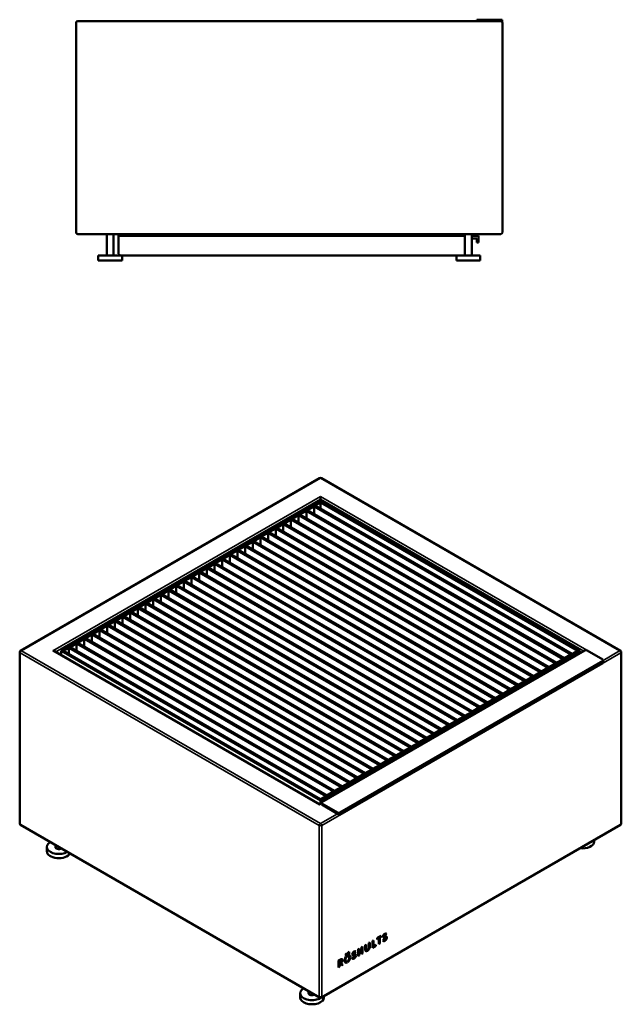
# Model space of a CAD drawing. Header units: millimetres. Extents: x 181 to 3089, y 858 to 2013.
# Tile 3 of 3: x 2384 to 3089, y 858 to 2013. Entities that reach past the tile are written whole.
import ezdxf

# ---------------------------------------------------------------- set-up
doc = ezdxf.new("R2010")
doc.units = ezdxf.units.MM
doc.header["$LTSCALE"] = 8
doc.layers.add('Visible (ANSI)', color=7, linetype='Continuous', lineweight=50)
doc.layers.add('Visible Narrow (ANSI)', color=7, linetype='Continuous', lineweight=35)

msp = doc.modelspace()

# ---------------------------------------------------------------- linework, layer by layer
at = {"layer": 'Visible (ANSI)'}
for p, q in [((2947.9, 2011.4), (2451.9, 2011.4)), ((2920, 2012.9), (2922, 2012.9)), ((2920, 2012.9), (2920, 2011.4)), ((2922, 2012.9), (2947.8, 2012.9)), ((2947.8, 2012.9), (2949.8, 2012.9)), ((2949.8, 2009.9), (2949.8, 2012.9)), ((2449.9, 2009.4), (2449.9, 1763.4)), ((2949.9, 1763.4), (2949.9, 2009.4)), ((2451.9, 1761.4), (2947.9, 1761.4)), ((2485.9, 1736.4), (2485.9, 1761.4)), ((2493.9, 1736.4), (2493.9, 1761.4)), ((2499.9, 1759.4), (2499.9, 1761.4)), ((2499.9, 1759.4), (2501.9, 1759.4)), ((2499.9, 1759.4), (2499.9, 1738.4)), ((2501.9, 1759.4), (2905.9, 1759.4)), ((2899.9, 1759.4), (2899.9, 1761.4)), ((2905.1, 1756.4), (2905.9, 1756.4)), ((2905.9, 1736.4), (2905.9, 1761.4)), ((2913.9, 1736.4), (2913.9, 1761.4)), ((2913.9, 1759.4), (2921.9, 1759.4)), ((2913.9, 1756.4), (2919.9, 1756.4)), ((2919.9, 1756.4), (2919.9, 1753.4)), ((2921.9, 1759.4), (2921.9, 1753.4)), ((2919.9, 1751.4), (2919.9, 1753.4)), ((2919.9, 1751.4), (2921.9, 1751.4)), ((2921.9, 1753.4), (2921.9, 1751.4)), ((2503.9, 1736.4), (2475.9, 1736.4)), ((2475.9, 1730.4), (2475.9, 1736.4)), ((2503.9, 1736.4), (2895.9, 1736.4)), ((2503.9, 1730.4), (2503.9, 1736.4)), ((2923.9, 1736.4), (2895.9, 1736.4)), ((2895.9, 1730.4), (2895.9, 1736.4)), ((2923.9, 1730.4), (2923.9, 1736.4)), ((2503.9, 1730.4), (2475.9, 1730.4)), ((2923.9, 1730.4), (2895.9, 1730.4)), ((2735.6, 1475), (2384.9, 1272.5)), ((3088.3, 1272.5), (2737.6, 1475)), ((2736.6, 1448), (2432.5, 1272.4)), ((2730.4, 1442.8), (2736.6, 1446.4)), ((2736.6, 1450.4), (2736.6, 1453.7)), ((2736.6, 1450.4), (2736.6, 1448)), ((3040.7, 1272.4), (2736.6, 1448)), ((2736.6, 1446.4), (2736.6, 1439.2)), ((2736.6, 1446.4), (3037.8, 1272.4)), ((2712.4, 1432.4), (2720, 1436.8)), ((3021.2, 1262.8), (2720, 1436.8)), ((2720, 1428), (2720, 1436.8)), ((2721.4, 1437.6), (2729, 1441.9)), ((2721.4, 1437.6), (3022.6, 1263.7)), ((3030.2, 1268), (2729, 1441.9)), ((2729, 1433.2), (2729, 1441.9)), ((2730.4, 1442.8), (3031.6, 1268.8)), ((2685.5, 1416.8), (2693, 1421.2)), ((2994.3, 1247.3), (2693, 1421.2)), ((2693, 1412.5), (2693, 1421.2)), ((2694.5, 1422), (2702, 1426.4)), ((2694.5, 1422), (2995.7, 1248.1)), ((3003.3, 1252.5), (2702, 1426.4)), ((2702, 1417.7), (2702, 1426.4)), ((2703.4, 1427.2), (2711, 1431.6)), ((2703.4, 1427.2), (3004.7, 1253.3)), ((3012.2, 1257.7), (2711, 1431.6)), ((2711, 1422.8), (2711, 1431.6)), ((2712.4, 1432.4), (3013.6, 1258.5)), ((2667.5, 1406.5), (2675.1, 1410.8)), ((2976.3, 1236.9), (2675.1, 1410.8)), ((2675.1, 1402.1), (2675.1, 1410.8)), ((2676.5, 1411.7), (2684.1, 1416)), ((2676.5, 1411.7), (2977.7, 1237.7)), ((2985.3, 1242.1), (2684.1, 1416)), ((2684.1, 1407.3), (2684.1, 1416)), ((2685.5, 1416.8), (2986.7, 1242.9)), ((2649.6, 1396.1), (2657.1, 1400.5)), ((2958.4, 1226.6), (2657.1, 1400.5)), ((2657.1, 1391.7), (2657.1, 1400.5)), ((2658.5, 1401.3), (2666.1, 1405.7)), ((2658.5, 1401.3), (2959.8, 1227.4)), ((2967.3, 1231.7), (2666.1, 1405.7)), ((2666.1, 1396.9), (2666.1, 1405.7)), ((2667.5, 1406.5), (2968.7, 1232.6)), ((2631.6, 1385.7), (2639.2, 1390.1)), ((2940.4, 1216.2), (2639.2, 1390.1)), ((2639.2, 1381.4), (2639.2, 1390.1)), ((2640.6, 1390.9), (2648.1, 1395.3)), ((2640.6, 1390.9), (2941.8, 1217)), ((2949.4, 1221.4), (2648.1, 1395.3)), ((2648.1, 1386.5), (2648.1, 1395.3)), ((2649.6, 1396.1), (2950.8, 1222.2)), ((2613.6, 1375.4), (2621.2, 1379.7)), ((2613.6, 1375.4), (2914.9, 1201.4)), ((2922.4, 1205.8), (2621.2, 1379.7)), ((2621.2, 1371), (2621.2, 1379.7)), ((2622.6, 1380.5), (2630.2, 1384.9)), ((2622.6, 1380.5), (2923.8, 1206.6)), ((2931.4, 1211), (2630.2, 1384.9)), ((2630.2, 1376.2), (2630.2, 1384.9)), ((2631.6, 1385.7), (2932.8, 1211.8)), ((2586.7, 1359.8), (2594.3, 1364.2)), ((2895.5, 1190.3), (2594.3, 1364.2)), ((2594.3, 1355.4), (2594.3, 1364.2)), ((2595.7, 1365), (2603.2, 1369.4)), ((2595.7, 1365), (2896.9, 1191.1)), ((2904.5, 1195.4), (2603.2, 1369.4)), ((2603.2, 1360.6), (2603.2, 1369.4)), ((2604.7, 1370.2), (2612.2, 1374.5)), ((2604.7, 1370.2), (2905.9, 1196.3)), ((2913.5, 1200.6), (2612.2, 1374.5)), ((2612.2, 1365.8), (2612.2, 1374.5)), ((2568.7, 1349.4), (2576.3, 1353.8)), ((2877.5, 1179.9), (2576.3, 1353.8)), ((2576.3, 1345.1), (2576.3, 1353.8)), ((2577.7, 1354.6), (2585.3, 1359)), ((2577.7, 1354.6), (2878.9, 1180.7)), ((2585.3, 1350.3), (2585.3, 1359)), ((2886.5, 1185.1), (2585.3, 1359)), ((2586.7, 1359.8), (2887.9, 1185.9)), ((2550.8, 1339.1), (2558.3, 1343.4)), ((2859.6, 1169.5), (2558.3, 1343.4)), ((2558.3, 1334.7), (2558.3, 1343.4)), ((2559.8, 1344.3), (2567.3, 1348.6)), ((2559.8, 1344.3), (2861, 1170.3)), ((2868.6, 1174.7), (2567.3, 1348.6)), ((2567.3, 1339.9), (2567.3, 1348.6)), ((2568.7, 1349.4), (2870, 1175.5)), ((2532.8, 1328.7), (2540.4, 1333.1)), ((2532.8, 1328.7), (2834, 1154.8)), ((2841.6, 1159.2), (2540.4, 1333.1)), ((2540.4, 1324.3), (2540.4, 1333.1)), ((2541.8, 1333.9), (2549.4, 1338.3)), ((2541.8, 1333.9), (2843, 1160)), ((2850.6, 1164.3), (2549.4, 1338.3)), ((2549.4, 1329.5), (2549.4, 1338.3)), ((2550.8, 1339.1), (2852, 1165.2)), ((2505.9, 1313.1), (2513.4, 1317.5)), ((2814.7, 1143.6), (2513.4, 1317.5)), ((2513.4, 1308.8), (2513.4, 1317.5)), ((2514.9, 1318.3), (2522.4, 1322.7)), ((2514.9, 1318.3), (2816.1, 1144.4)), ((2823.6, 1148.8), (2522.4, 1322.7)), ((2522.4, 1314), (2522.4, 1322.7)), ((2523.8, 1323.5), (2531.4, 1327.9)), ((2523.8, 1323.5), (2825.1, 1149.6)), ((2832.6, 1154), (2531.4, 1327.9)), ((2531.4, 1319.1), (2531.4, 1327.9)), ((2487.9, 1302.8), (2495.5, 1307.1)), ((2796.7, 1133.2), (2495.5, 1307.1)), ((2495.5, 1298.4), (2495.5, 1307.1)), ((2496.9, 1308), (2504.5, 1312.3)), ((2496.9, 1308), (2798.1, 1134)), ((2805.7, 1138.4), (2504.5, 1312.3)), ((2504.5, 1303.6), (2504.5, 1312.3)), ((2505.9, 1313.1), (2807.1, 1139.2)), ((2470, 1292.4), (2477.5, 1296.8)), ((2778.7, 1122.9), (2477.5, 1296.8)), ((2477.5, 1288), (2477.5, 1296.8)), ((2478.9, 1297.6), (2486.5, 1302)), ((2478.9, 1297.6), (2780.2, 1123.7)), ((2787.7, 1128), (2486.5, 1302)), ((2486.5, 1293.2), (2486.5, 1302)), ((2487.9, 1302.8), (2789.1, 1128.9)), ((2452, 1282), (2459.6, 1286.4)), ((2760.8, 1112.5), (2459.6, 1286.4)), ((2459.6, 1277.7), (2459.6, 1286.4)), ((2461, 1287.2), (2468.5, 1291.6)), ((2461, 1287.2), (2762.2, 1113.3)), ((2769.8, 1117.7), (2468.5, 1291.6)), ((2468.5, 1282.9), (2468.5, 1291.6)), ((2470, 1292.4), (2771.2, 1118.5)), ((2383.9, 1070), (2383.9, 1270.8)), ((2735.8, 1092.3), (2424.6, 1272)), ((2432.5, 1272.4), (2432.5, 1267.4)), ((2432.5, 1272.4), (2736.6, 1096.9)), ((2435.4, 1272.4), (2441.6, 1276)), ((2736.6, 1098.5), (2435.4, 1272.4)), ((2742.8, 1102.1), (2441.6, 1276)), ((2441.6, 1268.8), (2441.6, 1276)), ((2443, 1276.9), (2450.6, 1281.2)), ((2443, 1276.9), (2744.2, 1102.9)), ((2751.8, 1107.3), (2450.6, 1281.2)), ((2450.6, 1272.5), (2450.6, 1281.2)), ((2452, 1282), (2753.2, 1108.1)), ((2736.6, 1096.9), (3040.7, 1272.4)), ((3046.4, 1272.8), (2738.1, 1094.8)), ((3037.8, 1272.4), (3031.6, 1268.8)), ((3040.7, 1272.4), (3040.7, 1269.5)), ((3048.7, 1273), (3049.1, 1273.3)), ((3067.5, 1262.3), (3049.2, 1272.8)), ((3089.3, 1070), (3089.3, 1270.8)), ((2759.2, 1082.6), (3067.5, 1260.6)), ((3021.2, 1262.8), (3013.6, 1258.5)), ((3030.2, 1268), (3022.6, 1263.7)), ((3068.1, 1261.4), (3068.1, 1259.8)), ((3067.5, 1258.1), (2759.2, 1080.1)), ((3003.3, 1252.5), (2995.7, 1248.1)), ((3012.2, 1257.7), (3004.7, 1253.3)), ((2976.3, 1236.9), (2968.7, 1232.6)), ((2985.3, 1242.1), (2977.7, 1237.7)), ((2994.3, 1247.3), (2986.7, 1242.9)), ((2958.4, 1226.6), (2950.8, 1222.2)), ((2967.3, 1231.7), (2959.8, 1227.4)), ((2940.4, 1216.2), (2932.8, 1211.8)), ((2949.4, 1221.4), (2941.8, 1217)), ((2922.4, 1205.8), (2914.9, 1201.4)), ((2931.4, 1211), (2923.8, 1206.6)), ((2895.5, 1190.3), (2887.9, 1185.9)), ((2904.5, 1195.4), (2896.9, 1191.1)), ((2913.5, 1200.6), (2905.9, 1196.3)), ((2877.5, 1179.9), (2870, 1175.5)), ((2886.5, 1185.1), (2878.9, 1180.7)), ((2859.6, 1169.5), (2852, 1165.2)), ((2868.6, 1174.7), (2861, 1170.3)), ((2841.6, 1159.2), (2834, 1154.8)), ((2850.6, 1164.3), (2843, 1160)), ((2823.6, 1148.8), (2816.1, 1144.4)), ((2832.6, 1154), (2825.1, 1149.6)), ((2796.7, 1133.2), (2789.1, 1128.9)), ((2805.7, 1138.4), (2798.1, 1134)), ((2814.7, 1143.6), (2807.1, 1139.2)), ((2778.7, 1122.9), (2771.2, 1118.5)), ((2787.7, 1128), (2780.2, 1123.7)), ((2760.8, 1112.5), (2753.2, 1108.1)), ((2769.8, 1117.7), (2762.2, 1113.3)), ((2742.8, 1102.1), (2736.6, 1098.5)), ((2751.8, 1107.3), (2744.2, 1102.9)), ((2735.2, 1092), (2737.5, 1093.3)), ((2736.6, 1096.9), (2736.6, 1092.8)), ((2737.5, 1094), (2737.5, 1092.8)), ((2738.1, 1093.2), (2756.4, 1082.6)), ((2756.4, 1081.4), (2738.1, 1092)), ((2384.9, 1068.2), (2735.6, 865.7)), ((2737.6, 865.7), (3088.3, 1068.2)), ((2415.7, 1037.3), (2415.7, 1042.2)), ((2425.7, 1042.2), (2425.7, 1044.6)), ((3057.5, 1048.7), (3057.5, 1050.4)), ((2802.9, 935.2), (2807.9, 938.1)), ((2806.9, 937.4), (2804.9, 936.3)), ((2806, 935.7), (2804.9, 936.3)), ((2804.9, 936.3), (2804.9, 929.5)), ((2807.9, 936.8), (2806, 935.7)), ((2806, 935.7), (2806, 928.9)), ((2806.9, 937.5), (2806.9, 937.4)), ((2807.9, 936.8), (2806.9, 937.4)), ((2807.9, 938.1), (2807.9, 936.8)), ((2811.4, 937.5), (2810.3, 938.1)), ((2812.9, 935.9), (2811.9, 936.5)), ((2813.1, 939.5), (2812, 940.1)), ((2812.8, 940.9), (2812.2, 940)), ((2814.1, 940.6), (2813.3, 939.3)), ((2814.1, 940.6), (2813.5, 940.9)), ((2784.8, 924.8), (2786, 925.4)), ((2784.8, 921.3), (2784.8, 924.8)), ((2784.9, 924.8), (2784.9, 917.9)), ((2786, 925.4), (2786, 917.3)), ((2789, 927.1), (2790.1, 927.8)), ((2789, 927.2), (2789, 923.4)), ((2789, 922.7), (2789, 927.1)), ((2790.1, 927.8), (2790.1, 922.8)), ((2793.3, 929.7), (2794.5, 930.3)), ((2793.3, 924.6), (2793.3, 929.7)), ((2793.4, 929.7), (2793.4, 926.5)), ((2794.5, 930.3), (2794.5, 925.9)), ((2797.5, 932.1), (2798.6, 932.7)), ((2797.5, 923.9), (2797.5, 932.1)), ((2800.5, 926.9), (2797.5, 925.2)), ((2801.5, 926.3), (2797.5, 923.9)), ((2797.6, 932.1), (2797.6, 926.5)), ((2798.6, 925.9), (2797.6, 926.5)), ((2798.6, 932.7), (2798.6, 925.9)), ((2798.6, 925.9), (2801.5, 927.6)), ((2800.5, 927), (2800.5, 926.9)), ((2801.5, 926.3), (2800.5, 926.9)), ((2801.5, 927.6), (2801.5, 926.3)), ((2803.8, 935.7), (2802.9, 935.2)), ((2802.9, 933.9), (2802.9, 935.2)), ((2804.9, 935), (2802.9, 933.9)), ((2804.9, 935), (2803.8, 935.7)), ((2804.9, 928.2), (2804.9, 935)), ((2806, 928.9), (2804.9, 929.5)), ((2804.9, 929.5), (2804.9, 929.4)), ((2806, 928.9), (2804.9, 928.2)), ((2809.7, 932.8), (2810.7, 934)), ((2811.1, 933.4), (2810.5, 933.8)), ((2766.2, 917.1), (2767.3, 917.7)), ((2770.1, 917.1), (2766.2, 914.9)), ((2766.2, 914.9), (2766.2, 917.1)), ((2767.1, 916.7), (2766.2, 916.1)), ((2767.3, 916.6), (2766.3, 917.2)), ((2767.7, 913.7), (2766.8, 914.2)), ((2767.3, 917.7), (2767.3, 916.6)), ((2767.3, 916.6), (2769.1, 917.6)), ((2767.7, 915), (2767.7, 913.7)), ((2768.6, 914.2), (2768.6, 915.5)), ((2769.7, 914.1), (2768.6, 914.8)), ((2769.1, 918.8), (2770.1, 919.4)), ((2769.1, 917.6), (2769.1, 918.8)), ((2770.1, 917.1), (2769.1, 917.8)), ((2770.1, 919.4), (2770.1, 917.1)), ((2773.6, 912), (2774.6, 913.2)), ((2775.3, 916.6), (2774.2, 917.2)), ((2775, 912.6), (2774.4, 912.9)), ((2776.8, 915), (2775.8, 915.6)), ((2777, 918.6), (2775.9, 919.2)), ((2776.7, 920.1), (2776.1, 919.1)), ((2778, 919.8), (2777.1, 918.5)), ((2778, 919.8), (2777.4, 920.1)), ((2780.8, 922.5), (2782, 923.1)), ((2780.8, 914.3), (2780.8, 922.5)), ((2780.9, 915.6), (2780.8, 915.6)), ((2782, 915), (2780.8, 914.3)), ((2780.9, 922.5), (2780.9, 920.3)), ((2783.8, 920.7), (2780.9, 919)), ((2782, 919.7), (2780.9, 920.3)), ((2782, 918.4), (2780.9, 919)), ((2780.9, 919), (2780.9, 915.6)), ((2782, 915), (2780.9, 915.6)), ((2782, 923.1), (2782, 919.7)), ((2782, 919.7), (2784.8, 921.3)), ((2784.8, 920.1), (2782, 918.4)), ((2782, 918.4), (2782, 915)), ((2784.8, 920.1), (2783.8, 920.7)), ((2784.8, 916.6), (2784.8, 920.1)), ((2784.9, 917.9), (2784.8, 917.9)), ((2786, 917.3), (2784.8, 916.6)), ((2786, 917.3), (2784.9, 917.9)), ((2790.6, 921.6), (2789.5, 922.2)), ((2757.8, 909.2), (2760, 910.5)), ((2757.8, 900.9), (2757.8, 909.2)), ((2757.9, 902.2), (2757.8, 902.2)), ((2759, 901.6), (2757.8, 900.9)), ((2759, 909.8), (2757.9, 909.2)), ((2759, 908.6), (2757.9, 909.2)), ((2757.9, 909.2), (2757.9, 902.2)), ((2759, 901.6), (2757.9, 902.2)), ((2760, 909.2), (2759, 908.6)), ((2759, 908.6), (2759, 901.6)), ((2760.9, 909.3), (2759.8, 909.9)), ((2759.8, 906.8), (2760, 907)), ((2759.8, 905.6), (2759.8, 906.8)), ((2761.6, 903.1), (2759.8, 905.6)), ((2760.1, 907), (2761.9, 904.5)), ((2761, 906.5), (2760.2, 907)), ((2761, 906.5), (2762.9, 903.9)), ((2761.9, 904.5), (2761, 904)), ((2762.9, 903.9), (2761.6, 903.1)), ((2762.9, 903.9), (2761.9, 904.5)), ((2766.7, 908), (2765.6, 908.6)), ((2766.7, 908), (2766.7, 907.3)), ((2767.7, 906.7), (2766.7, 907.3)), ((2767.7, 908), (2767.7, 906.7)), ((2768.6, 907.2), (2768.6, 908.5)), ((2712.7, 865.8), (2712.7, 870.7)), ((2722.7, 870.7), (2722.7, 873.2)), ((2740.7, 865.8), (2740.7, 867.5))]:
    msp.add_line(p, q, dxfattribs=at)
for centre, start, end in [((2451.9, 2009.4), 90, 180), ((2947.9, 2009.4), 0, 90), ((2451.9, 1763.4), 180, 270), ((2947.9, 1763.4), 270, 0), ((2501.9, 1738.4), 180, 270), ((2905.1, 1738.4), 270, 291.3341), ((2736.6, 1473.3), 60, 120), ((2385.9, 1270.8), 120, 180), ((3087.3, 1270.8), 0, 60), ((2385.9, 1070), 180, 240), ((3087.3, 1070), 300, 0), ((2736.6, 867.5), 240, 300)]:
    msp.add_arc(centre, 2, start, end, dxfattribs=at)
for centre, major_axis, start_param, end_param in [((2422.6, 1270.8), (2.83, 0), 0.785398, 1.570796), ((3047.8, 1272), (2, 0), 0.785398, 2.356194), ((3066.1, 1261.4), (2, 0), 5.497787, 7.068583), ((2739.5, 1094), (-2, 0), 5.497787, 7.068583), ((2739.5, 1092.8), (-2, 0), 0, 0.785398), ((2757.8, 1083.4), (-2, 0), 0.785398, 2.356194), ((2757.8, 1082.2), (-2, 0), 0.785398, 0.810401), ((2429.7, 1042.2), (-14, 0), 5.485532, 8.651635), ((2429.7, 1042.2), (-4, 0), 0, 2.399101), ((3043.5, 1048.7), (14, 0), 4.520379, 6.283185), ((3043.5, 1053.6), (14, 0), 5.341069, 5.654505), ((2429.7, 1037.3), (-14, 0), 0, 2.812714), ((2726.7, 870.7), (-14, 0), 5.485532, 8.796098), ((2726.7, 870.7), (-4, 0), 0, 2.399101), ((2726.7, 865.8), (-14, 0), 0, 3.141593)]:
    msp.add_ellipse(centre, major_axis=major_axis, ratio=0.57735, start_param=start_param, end_param=end_param, dxfattribs=at)
for points, knots in [([(3068.1, 1259.8), (3068.1, 1259.7), (3068.1, 1259.7), (3068.1, 1259.3), (3068, 1259), (3067.9, 1258.6), (3067.8, 1258.5), (3067.7, 1258.3), (3067.7, 1258.3), (3067.6, 1258.2), (3067.5, 1258.2), (3067.5, 1258.1)], [0.524238, 0.524238, 0.524238, 0.524238, 0.5405099, 0.5405099, 0.6291526, 0.6291526, 0.6734739, 0.6734739, 0.6956346, 0.6956346, 0.7177953, 0.7177953, 0.7177953, 0.7177953]), ([(2759.2, 1080.1), (2759.1, 1080.1), (2759.1, 1080.1), (2759, 1080.1), (2759, 1080.1), (2758.8, 1080.1), (2758.7, 1080.2), (2758.4, 1080.3), (2758.2, 1080.4), (2757.7, 1080.7), (2757.5, 1080.8), (2757, 1081.1), (2756.7, 1081.2), (2756.5, 1081.3), (2756.4, 1081.4), (2756.4, 1081.4)], [2.1533859, 2.1533859, 2.1533859, 2.1533859, 2.1755466, 2.1755466, 2.1977072, 2.1977072, 2.2420286, 2.2420286, 2.3306713, 2.3306713, 2.4092464, 2.4092464, 2.4878215, 2.4878215, 2.5051129, 2.5051129, 2.5051129, 2.5051129]), ([(2812.6, 937.4), (2813.6, 937.5), (2814.4, 937.3), (2814.4, 936), (2814.4, 934.5), (2813.5, 933.1), (2812.1, 932.3), (2810.7, 931.4), (2809.9, 932.1), (2809.7, 932.8)], [-11, -11, -11, -11, -10, -10, -10, -9, -9, -9, -8, -8, -8, -8]), ([(2811.9, 935.9), (2810.8, 935.8), (2810, 936), (2810, 937.2), (2810, 938.5), (2810.9, 939.9), (2812.1, 940.6), (2813, 941.2), (2813.7, 941), (2814.1, 940.6)], [-4, -4, -4, -4, -3, -3, -3, -2, -2, -2, -1, -1, -1, -1]), ([(2810.7, 934), (2810.8, 933.4), (2811.3, 933.1), (2812.1, 933.6), (2812.7, 933.9), (2813.2, 934.6), (2813.2, 935.3), (2813.2, 936), (2812.6, 936), (2811.9, 935.9)], [-7, -7, -7, -7, -6, -6, -6, -5, -5, -5, -4, -4, -4, -4]), ([(2813.3, 939.3), (2812.9, 939.6), (2812.6, 939.6), (2812.1, 939.3), (2811.6, 939), (2811.2, 938.5), (2811.2, 937.9), (2811.2, 937.2), (2811.8, 937.4), (2812.6, 937.4)], [-14, -14, -14, -14, -13, -13, -13, -12, -12, -12, -11, -11, -11, -11]), ([(2813.2, 937.4), (2813.3, 937.2), (2813.3, 937), (2813.3, 936.7), (2813.3, 936.3), (2813.3, 935.9), (2813.2, 935.6)], [-10.2551372, -10.2551372, -10.2551372, -10.2551372, -10, -10, -10, -9.7565368, -9.7565368, -9.7565368, -9.7565368]), ([(2794.5, 925.9), (2794.5, 923.5), (2793.7, 921.7), (2791.7, 920.5), (2789.7, 919.3), (2789, 920.3), (2789, 922.7)], [8, 8, 8, 8, 9, 9, 9, 10, 10, 10, 10]), ([(2790.1, 922.8), (2790.1, 921.6), (2790.7, 921.2), (2791.7, 921.8), (2792.7, 922.4), (2793.3, 923.4), (2793.3, 924.6)], [3, 3, 3, 3, 4, 4, 4, 5, 5, 5, 5]), ([(2811.8, 933.4), (2811.5, 933.2), (2811.3, 933), (2811.1, 932.9), (2810.6, 932.6), (2810.2, 932.5), (2809.8, 932.5)], [-9.1866941, -9.1866941, -9.1866941, -9.1866941, -9, -9, -9, -8.6637366, -8.6637366, -8.6637366, -8.6637366]), ([(2767.7, 906.7), (2765.9, 905.9), (2764.8, 907), (2764.8, 909.1), (2764.8, 911.3), (2765.9, 913.7), (2767.7, 915)], [-2.927133, -2.927133, -2.927133, -2.927133, -2, -2, -2, -1.072867, -1.072867, -1.072867, -1.072867]), ([(2767.7, 913.7), (2766.7, 912.8), (2765.9, 911.3), (2765.9, 909.8), (2765.9, 908.3), (2766.7, 907.6), (2767.7, 908)], [-2.881259, -2.881259, -2.881259, -2.881259, -2, -2, -2, -1.118741, -1.118741, -1.118741, -1.118741]), ([(2776.5, 916.6), (2777.5, 916.7), (2778.3, 916.5), (2778.3, 915.2), (2778.3, 913.7), (2777.4, 912.2), (2776, 911.4), (2774.6, 910.6), (2773.8, 911.3), (2773.6, 912)], [-13, -13, -13, -13, -12, -12, -12, -11, -11, -11, -10, -10, -10, -10]), ([(2775.8, 915.1), (2774.6, 915), (2773.9, 915.1), (2773.9, 916.3), (2773.9, 917.7), (2774.8, 919.1), (2776, 919.8), (2776.9, 920.3), (2777.6, 920.2), (2778, 919.8)], [-6, -6, -6, -6, -5, -5, -5, -4, -4, -4, -3, -3, -3, -3]), ([(2774.6, 913.2), (2774.7, 912.6), (2775.2, 912.3), (2776, 912.7), (2776.6, 913.1), (2777.1, 913.7), (2777.1, 914.5), (2777.1, 915.2), (2776.5, 915.2), (2775.8, 915.1)], [-9, -9, -9, -9, -8, -8, -8, -7, -7, -7, -6, -6, -6, -6]), ([(2777.1, 918.5), (2776.8, 918.8), (2776.5, 918.8), (2776, 918.5), (2775.5, 918.2), (2775.1, 917.6), (2775.1, 917.1)], [-2, -2, -2, -2, -1, -1, -1, 0, 0, 0, 0]), ([(2777.1, 916.6), (2777.2, 916.4), (2777.2, 916.1), (2777.2, 915.8), (2777.2, 915.4), (2777.2, 915.1), (2777.1, 914.7)], [-12.2551508, -12.2551508, -12.2551508, -12.2551508, -12, -12, -12, -11.7565141, -11.7565141, -11.7565141, -11.7565141]), ([(2791.4, 921.6), (2791.2, 921.4), (2790.9, 921.3), (2790.7, 921.1), (2790.1, 920.8), (2789.7, 920.7), (2789.3, 920.6)], [8.8658464, 8.8658464, 8.8658464, 8.8658464, 9, 9, 9, 9.2657544, 9.2657544, 9.2657544, 9.2657544]), ([(2760, 910.5), (2761.3, 911.2), (2762.4, 910.9), (2762.4, 909.4), (2762.4, 908.4), (2761.9, 907.4), (2761, 906.5)], [-3, -3, -3, -3, -2, -2, -2, -1, -1, -1, -1]), ([(2760, 907), (2760.6, 907.3), (2761.2, 907.9), (2761.2, 908.7), (2761.2, 909.5), (2760.6, 909.5), (2760, 909.2)], [-5, -5, -5, -5, -4, -4, -4, -3, -3, -3, -3]), ([(2761.2, 910.9), (2761.3, 910.6), (2761.3, 910.4), (2761.3, 910), (2761.3, 909.7), (2761.3, 909.3), (2761.1, 909)], [-2.228722, -2.228722, -2.228722, -2.228722, -2, -2, -2, -1.6478434, -1.6478434, -1.6478434, -1.6478434]), ([(2775.7, 912.6), (2775.4, 912.4), (2775.2, 912.2), (2775, 912.1), (2774.5, 911.8), (2774.1, 911.7), (2773.7, 911.7)], [-11.1866586, -11.1866586, -11.1866586, -11.1866586, -11, -11, -11, -10.6637556, -10.6637556, -10.6637556, -10.6637556])]:
    msp.add_open_spline(points, degree=3, knots=knots, dxfattribs=at)
for points in [[(2810.8, 936.5), (2810.5, 936.5), (2810.3, 936.5), (2810.1, 936.5)], [(2810.2, 938.3), (2810.2, 938.2), (2810.2, 938.1), (2810.3, 938.1)], [(2811.9, 936.5), (2811.6, 936.6), (2811.3, 936.6), (2810.8, 936.5)], [(2812, 940.1), (2811.8, 940.2), (2811.6, 940.2), (2811.4, 940.1)], [(2793.4, 926.5), (2793.4, 926), (2793.4, 925.6), (2793.3, 925.1)], [(2768.6, 915.5), (2770.4, 916.3), (2771.6, 915.2), (2771.6, 913)], [(2770.4, 912.4), (2770.4, 913.9), (2769.7, 914.6), (2768.6, 914.2)], [(2771.6, 913), (2771.6, 910.9), (2770.4, 908.5), (2768.6, 907.2)], [(2769.9, 915.7), (2770.3, 915.3), (2770.5, 914.6), (2770.5, 913.7)], [(2770.5, 913.7), (2770.5, 913.3), (2770.5, 912.8), (2770.4, 912.4)], [(2774, 917.4), (2774.1, 917.3), (2774.1, 917.3), (2774.2, 917.2)], [(2774.7, 915.7), (2774.4, 915.7), (2774.2, 915.7), (2774, 915.7)], [(2775.8, 915.6), (2775.5, 915.8), (2775.1, 915.7), (2774.7, 915.7)], [(2775.1, 917.1), (2775.1, 916.4), (2775.7, 916.5), (2776.5, 916.6)], [(2775.9, 919.2), (2775.7, 919.3), (2775.5, 919.3), (2775.3, 919.3)], [(2789, 923.4), (2789, 922.8), (2789.2, 922.4), (2789.5, 922.2)], [(2759.8, 909.9), (2759.6, 910.1), (2759.3, 910), (2759, 909.8)], [(2764.9, 910.3), (2764.9, 909.5), (2765.2, 908.9), (2765.6, 908.6)], [(2766.7, 907.3), (2766.2, 907.1), (2765.7, 907), (2765.3, 907)], [(2768.6, 908.5), (2769.7, 909.3), (2770.4, 910.9), (2770.4, 912.4)]]:
    msp.add_open_spline(points, degree=3, dxfattribs=at)
at = {"layer": 'Visible Narrow (ANSI)'}
for p, q in [((2385.9, 1272.4), (2736.6, 1474.9)), ((2736.6, 1474.9), (3087.3, 1272.4)), ((2736.6, 1453.7), (2422.6, 1272.4)), ((2426.1, 1271.1), (2736.6, 1450.4)), ((3049.1, 1273.3), (2736.6, 1453.7)), ((2736.6, 1450.4), (3045.3, 1272.2)), ((2736.6, 1070), (2385.9, 1272.4)), ((2422.6, 1272.4), (2735.2, 1092)), ((3087.3, 1272.4), (3068.1, 1261.3)), ((2384.5, 1069.1), (2384.5, 1270)), ((2384.5, 1270), (2735.2, 1067.5)), ((2738, 1067.5), (3088.7, 1270)), ((3067.5, 1260.6), (3067.5, 1258.1)), ((3088.7, 1270), (3088.7, 1069.1)), ((2738.1, 1092), (2738.1, 1093.2)), ((2756.4, 1081.4), (2736.6, 1070)), ((2756.4, 1082.6), (2756.4, 1081.4)), ((2759.2, 1080.1), (2759.2, 1082.6)), ((2735.2, 866.6), (2384.5, 1069.1)), ((2735.2, 1067.5), (2735.2, 866.6)), ((3088.7, 1069.1), (2738, 866.6)), ((2738, 866.6), (2738, 1067.5)), ((2811.9, 935.9), (2810.8, 936.5)), ((2794.5, 925.9), (2793.4, 926.5)), ((2771.6, 913), (2770.5, 913.7)), ((2775.1, 917.1), (2774.1, 917.6)), ((2775.8, 915.1), (2774.7, 915.7)), ((2790.1, 922.8), (2789, 923.4)), ((2760, 909.2), (2759, 909.8))]:
    msp.add_line(p, q, dxfattribs=at)
for centre, major_axis, start_param, end_param in [((2736.6, 1473.3), (-1, 1.73), 5.497787, 6.283185), ((2736.6, 1473.3), (1, 1.73), 0, 0.785398), ((2385.9, 1270.8), (-2, 0), 0, 0.785398), ((2385.9, 1270.8), (1, 1.73), 0.785398, 2.356194), ((2385.9, 1270.8), (-1, 1.73), 5.497787, 6.283185), ((3087.3, 1270.8), (1, 1.73), 0, 0.785398), ((3087.3, 1270.8), (1, -1.73), 0.785398, 2.356194), ((3087.3, 1270.8), (2, 0), 5.497787, 6.283185), ((2385.9, 1070), (-2, 0), 0, 0.785398), ((2385.9, 1070), (-1, -1.73), 5.497787, 6.283185), ((2736.6, 1068.3), (-1, -1.73), 3.926991, 5.497787), ((2736.6, 1068.3), (2, 0), 3.926991, 5.497787), ((2736.6, 1068.3), (-1, 1.73), 3.926991, 5.497787), ((3087.3, 1070), (1, -1.73), 0, 0.785398), ((3087.3, 1070), (2, 0), 5.497787, 6.283185), ((2736.6, 867.5), (-2, 0), 0.785398, 2.356194), ((2736.6, 867.5), (-1, -1.73), 5.497787, 6.283185), ((2736.6, 867.5), (1, -1.73), 0, 0.785398)]:
    msp.add_ellipse(centre, major_axis=major_axis, ratio=0.57735, start_param=start_param, end_param=end_param, dxfattribs=at)

doc.saveas('drawing.dxf')
